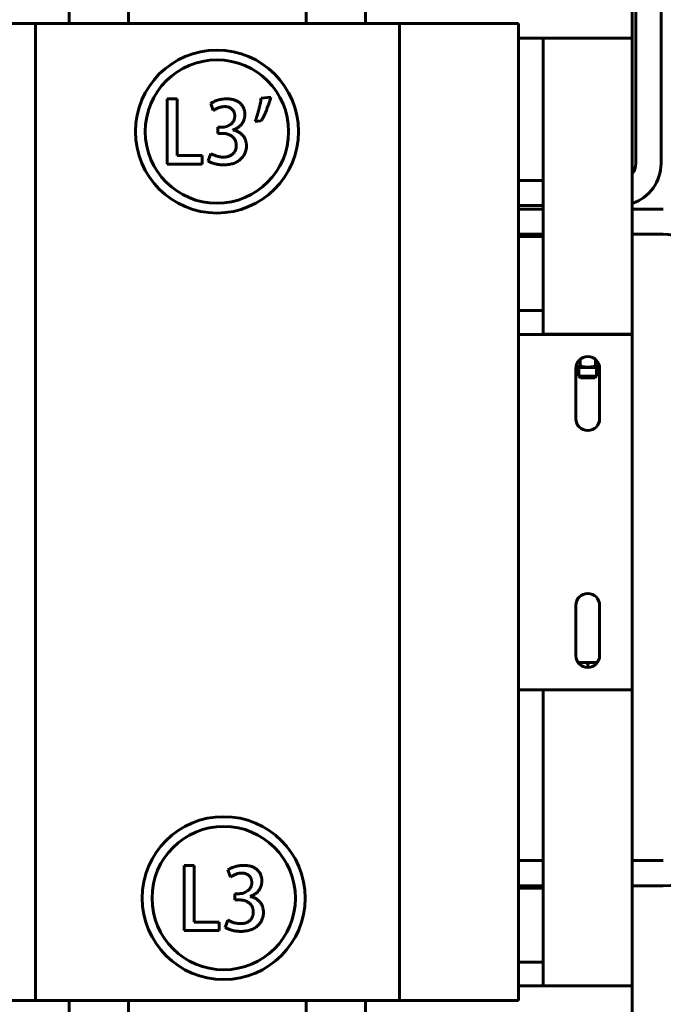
# Model space of a CAD drawing. Header units: millimetres. Extents: x 0 to 297, y 0 to 420.
# Tile 7 of 13: x 188 to 231, y 114 to 180. Entities that reach past the tile are written whole.
import ezdxf

# ---------------------------------------------------------------- set-up
doc = ezdxf.new("R2010")
doc.units = ezdxf.units.MM
doc.linetypes.add('K5LT_BASIC', pattern=[0])
doc.layers.add('Системный слой', color=7, linetype='Continuous')

# ---------------------------------------------------------------- blocks, each defined once
blk = doc.blocks.new('U45')
at = {"layer": 'Системный слой', "color": 150, "linetype": 'K5LT_BASIC', "lineweight": 60, "true_color": 0x0080ff}
for p, q in [((223.283, 167.292), (221.604, 167.292)), ((231.383, 167.292), (229.283, 167.292))]:
    blk.add_line(p, q, dxfattribs=at)
blk = doc.blocks.new('U46')
at = {"layer": 'Системный слой', "color": 150, "linetype": 'K5LT_BASIC', "lineweight": 60, "true_color": 0x0080ff}
for p, q in [((221.604, 121.592), (223.283, 121.592)), ((229.283, 121.592), (231.383, 121.592))]:
    blk.add_line(p, q, dxfattribs=at)
blk = doc.blocks.new('U47')
at = {"layer": 'Системный слой', "color": 150, "linetype": 'K5LT_BASIC', "lineweight": 60, "true_color": 0x0080ff}
for p, q in [((223.283, 165.592), (221.604, 165.592)), ((231.383, 165.592), (229.283, 165.592))]:
    blk.add_line(p, q, dxfattribs=at)
blk = doc.blocks.new('U48')
at = {"layer": 'Системный слой', "color": 150, "linetype": 'K5LT_BASIC', "lineweight": 60, "true_color": 0x0080ff}
for p, q in [((221.604, 123.292), (223.283, 123.292)), ((229.283, 123.292), (231.383, 123.292))]:
    blk.add_line(p, q, dxfattribs=at)
blk = doc.blocks.new('U50')
at = {"layer": 'Системный слой', "color": 150, "linetype": 'K5LT_BASIC', "lineweight": 60, "true_color": 0x0080ff}
for p, q in [((221.604, 167.292), (223.283, 167.292)), ((229.283, 167.292), (231.383, 167.292))]:
    blk.add_line(p, q, dxfattribs=at)
blk = doc.blocks.new('U51')
at = {"layer": 'Системный слой', "color": 150, "linetype": 'K5LT_BASIC', "lineweight": 60, "true_color": 0x0080ff}
for p, q in [((221.604, 165.592), (223.283, 165.592)), ((229.283, 165.592), (231.383, 165.592))]:
    blk.add_line(p, q, dxfattribs=at)
blk = doc.blocks.new('U79')
at = {"layer": 'Системный слой', "color": 150, "linetype": 'K5LT_BASIC', "lineweight": 60, "true_color": 0x0080ff}
blk.add_line((229.283, 114.832), (221.604, 114.832), dxfattribs=at)
blk = doc.blocks.new('U84')
at = {"layer": 'Системный слой', "color": 150, "linetype": 'K5LT_BASIC', "lineweight": 60, "true_color": 0x0080ff}
for p, q in [((225.63, 136.669), (225.692, 136.674)), ((225.692, 136.674), (225.754, 136.677)), ((225.754, 136.677), (225.816, 136.678))]:
    blk.add_line(p, q, dxfattribs=at)
blk = doc.blocks.new('U85')
at = {"layer": 'Системный слой', "color": 150, "linetype": 'K5LT_BASIC', "lineweight": 60, "true_color": 0x0080ff}
for p, q in [((226.749, 136.678), (226.811, 136.677)), ((226.811, 136.677), (226.873, 136.674)), ((226.873, 136.674), (226.935, 136.669))]:
    blk.add_line(p, q, dxfattribs=at)
blk = doc.blocks.new('U86')
at = {"layer": 'Системный слой', "color": 150, "linetype": 'K5LT_BASIC', "lineweight": 60, "true_color": 0x0080ff}
blk.add_line((229.283, 158.832), (221.604, 158.832), dxfattribs=at)
blk = doc.blocks.new('U87')
at = {"layer": 'Системный слой', "color": 150, "linetype": 'K5LT_BASIC', "lineweight": 60, "true_color": 0x0080ff}
blk.add_line((229.283, 134.832), (221.604, 134.832), dxfattribs=at)
blk = doc.blocks.new('U88')
at = {"layer": 'Системный слой', "color": 150, "linetype": 'K5LT_BASIC', "lineweight": 60, "true_color": 0x0080ff}
for p, q in [((225.58, 156.622), (225.487, 156.614)), ((225.672, 156.65), (225.58, 156.622)), ((225.763, 156.694), (225.672, 156.65))]:
    blk.add_line(p, q, dxfattribs=at)
blk = doc.blocks.new('U89')
at = {"layer": 'Системный слой', "color": 150, "linetype": 'K5LT_BASIC', "lineweight": 60, "true_color": 0x0080ff}
for p, q in [((226.893, 156.65), (226.802, 156.694)), ((226.985, 156.622), (226.893, 156.65)), ((227.078, 156.614), (226.985, 156.622))]:
    blk.add_line(p, q, dxfattribs=at)
blk = doc.blocks.new('U90')
at = {"layer": 'Системный слой', "color": 150, "linetype": 'K5LT_BASIC', "lineweight": 60, "true_color": 0x0080ff}
for p, q in [((225.786, 155.902), (226.283, 155.902)), ((226.283, 155.902), (226.779, 155.902))]:
    blk.add_line(p, q, dxfattribs=at)
blk = doc.blocks.new('U93')
at = {"layer": 'Системный слой', "color": 150, "linetype": 'K5LT_BASIC', "lineweight": 60, "true_color": 0x0080ff}
for p, q in [((229.283, 202.232), (229.283, 190.655)), ((229.283, 188.955), (229.283, 188.642)), ((229.283, 186.942), (229.283, 179.432))]:
    blk.add_line(p, q, dxfattribs=at)
blk = doc.blocks.new('U98')
at = {"layer": 'Системный слой', "color": 150, "linetype": 'K5LT_BASIC', "lineweight": 60, "true_color": 0x0080ff}
blk.add_line((229.283, 178.832), (221.604, 178.832), dxfattribs=at)
blk = doc.blocks.new('U113')
at = {"layer": 'Системный слой', "color": 150, "linetype": 'K5LT_BASIC', "lineweight": 60, "true_color": 0x0080ff}
for p, q in [((211.283, 184.833), (211.283, 179.833)), ((211.283, 113.833), (211.283, 108.834)), ((211.283, 90.834), (211.283, 90.833))]:
    blk.add_line(p, q, dxfattribs=at)
blk = doc.blocks.new('U114')
at = {"layer": 'Системный слой', "color": 150, "linetype": 'K5LT_BASIC', "lineweight": 60, "true_color": 0x0080ff}
for p, q in [((191.283, 179.833), (191.283, 184.833)), ((191.283, 108.834), (191.283, 113.833)), ((191.283, 90.833), (191.283, 90.834))]:
    blk.add_line(p, q, dxfattribs=at)
blk = doc.blocks.new('U116')
at = {"layer": 'Системный слой', "color": 150, "linetype": 'K5LT_BASIC', "lineweight": 60, "true_color": 0x0080ff}
for p, q in [((211.283, 184.833), (211.283, 179.833)), ((211.283, 113.833), (211.283, 108.834)), ((211.283, 90.834), (211.283, 90.833))]:
    blk.add_line(p, q, dxfattribs=at)
blk = doc.blocks.new('U117')
at = {"layer": 'Системный слой', "color": 150, "linetype": 'K5LT_BASIC', "lineweight": 60, "true_color": 0x0080ff}
for p, q in [((191.283, 179.833), (191.283, 184.833)), ((191.283, 108.834), (191.283, 113.833)), ((191.283, 90.833), (191.283, 90.834))]:
    blk.add_line(p, q, dxfattribs=at)

msp = doc.modelspace()

# ---------------------------------------------------------------- linework, layer by layer
at = {"layer": 'Системный слой', "color": 150, "linetype": 'K5LT_BASIC', "lineweight": 60, "true_color": 0x0080ff}
for p, q in [((229.5325, 170.3753), (229.5325, 183.8053)), ((231.2325, 170.3753), (231.2325, 183.8053)), ((195.2828, 179.8332), (195.2828, 181.3246)), ((207.2828, 181.3246), (207.2828, 179.8332)), ((180.9614, 179.8332), (188.9988, 179.8332)), ((188.9988, 179.8332), (213.5668, 179.8332)), ((188.9988, 179.8332), (188.9988, 113.8332)), ((213.5668, 179.8332), (221.6043, 179.8332)), ((213.5668, 179.8332), (213.5668, 113.8332)), ((221.6043, 113.8332), (221.6043, 179.8332)), ((229.2825, 179.4324), (229.2825, 178.8324)), ((223.2825, 178.8324), (223.2825, 177.8324)), ((229.2825, 178.8324), (223.2825, 178.8324)), ((229.2825, 178.8324), (229.2825, 177.8324)), ((223.2825, 177.8324), (223.2825, 159.8324)), ((229.2825, 177.8324), (229.2825, 159.8324)), ((198.5589, 174.7366), (197.8838, 174.7366)), ((197.8838, 174.7366), (197.8838, 170.3347)), ((198.5589, 170.9034), (198.5589, 174.7366)), ((200.8429, 174.4287), (201.0103, 173.9408)), ((204.8954, 174.8427), (204.241, 174.7803)), ((203.8386, 173.2056), (204.2467, 173.2516)), ((201.3149, 172.824), (201.3149, 172.4049)), ((201.5962, 172.8232), (201.3149, 172.824)), ((201.3149, 172.4049), (201.608, 172.4049)), ((202.3378, 172.6319), (202.338, 172.6422)), ((200.8379, 171.0472), (200.6656, 170.542)), ((197.8838, 170.3347), (200.2543, 170.3347)), ((200.2543, 170.9034), (198.5589, 170.9034)), ((200.2543, 170.3347), (200.2543, 170.9034)), ((221.6043, 169.2253), (223.2825, 169.2253)), ((221.6043, 167.5253), (223.2825, 167.5253)), ((223.2825, 165.4324), (221.6043, 165.4324)), ((223.2825, 160.4324), (221.6043, 160.4324)), ((221.6043, 160.4324), (223.2825, 160.4324)), ((223.2825, 159.8324), (223.2825, 158.8324)), ((229.2825, 159.8324), (229.2825, 158.8324)), ((229.2825, 158.8324), (223.2825, 158.8324)), ((229.2825, 158.8324), (229.2825, 158.2324)), ((229.2825, 158.2324), (229.2825, 135.4324)), ((225.7629, 157.1407), (225.7629, 156.6945)), ((226.8022, 157.1407), (226.8022, 156.6945)), ((225.4825, 153.1324), (225.4825, 156.5324)), ((227.0803, 156.5924), (225.4848, 156.5924)), ((225.6825, 156.5924), (225.6825, 156.0063)), ((226.8825, 156.5924), (226.8825, 156.0063)), ((227.0825, 156.5324), (227.0825, 153.1324)), ((225.6825, 156.0063), (226.2825, 156.0063)), ((225.7865, 155.9024), (225.6825, 156.0063)), ((226.2825, 156.0063), (226.8825, 156.0063)), ((226.7786, 155.9024), (226.8825, 156.0063)), ((225.4825, 137.1324), (225.4825, 140.5324)), ((227.0825, 140.5324), (227.0825, 137.1324)), ((225.8157, 136.6784), (225.6238, 136.6784)), ((226.7493, 136.6784), (225.8157, 136.6784)), ((226.2825, 136.3324), (226.2825, 136.6259)), ((226.9412, 136.6784), (226.7493, 136.6784)), ((229.2825, 135.4324), (229.2825, 134.8324)), ((229.2825, 134.8324), (223.2825, 134.8324)), ((223.2825, 134.8324), (223.2825, 133.8324)), ((229.2825, 134.8324), (229.2825, 133.8324)), ((223.2825, 133.8324), (223.2825, 115.8324)), ((229.2825, 133.8324), (229.2825, 115.8324)), ((199.7068, 122.9662), (199.0317, 122.9662)), ((199.0317, 122.9662), (199.0317, 118.5643)), ((199.7068, 119.133), (199.7068, 122.9662)), ((201.9908, 122.6583), (202.1582, 122.1704)), ((202.4628, 121.0536), (202.4628, 120.6345)), ((202.7441, 121.0528), (202.4628, 121.0536)), ((223.2825, 121.4324), (221.6043, 121.4324)), ((202.4628, 120.6345), (202.7559, 120.6345)), ((203.4857, 120.8615), (203.4859, 120.8718)), ((201.4022, 119.133), (199.7068, 119.133)), ((201.4022, 118.5643), (201.4022, 119.133)), ((201.9858, 119.2768), (201.8135, 118.7716)), ((199.0317, 118.5643), (201.4022, 118.5643)), ((223.2825, 116.4324), (221.6043, 116.4324)), ((221.6043, 116.4324), (223.2825, 116.4324)), ((223.2825, 115.8324), (223.2825, 114.8324)), ((229.2825, 115.8324), (229.2825, 114.8324)), ((229.2825, 114.8324), (223.2825, 114.8324)), ((229.2825, 114.8324), (229.2825, 114.2324)), ((180.9614, 113.8332), (188.9988, 113.8332)), ((188.9988, 113.8332), (213.5668, 113.8332)), ((195.2828, 97.8332), (195.2828, 113.8332)), ((207.2828, 113.8332), (207.2828, 97.8332)), ((213.5668, 113.8332), (221.6043, 113.8332)), ((229.2825, 114.2324), (229.2825, 91.4324))]:
    msp.add_line(p, q, dxfattribs=at)
for centre, radius in [((201.2545, 172.5263), 5.5), ((201.2545, 172.5263), 4.84), ((201.7106, 120.7559), 5.5), ((201.7106, 120.7559), 4.84)]:
    msp.add_circle(centre, radius, dxfattribs=at)
for centre, radius, start, end in [((228.3825, 170.3753), 1.15, 321.502764, 0), ((228.3825, 170.3753), 2.85, 288.409199, 0), ((231.3825, 162.442), 3.15, 0, 90), ((226.2825, 156.5324), 0.8, 0, 180), ((226.2825, 153.1324), 0.8, 180, 0), ((226.2825, 140.5324), 0.8, 0, 180), ((226.2825, 137.1324), 0.8, 180, 0), ((231.3825, 126.442), 4.85, 270, 0)]:
    msp.add_arc(centre, radius, start, end, dxfattribs=at)
for points, knots in [([(201.9296, 174.738), (201.8738, 174.7363), (201.764, 174.7329), (201.6027, 174.7146), (201.4483, 174.6844), (201.3023, 174.6448), (201.1671, 174.598), (201.0455, 174.5461), (200.9368, 174.4926), (200.8732, 174.4493), (200.8429, 174.4287)], [0, 0, 0, 0, 0.1460351, 0.2877459, 0.4245405, 0.5576501, 0.6836685, 0.7987967, 0.9039699, 1, 1, 1, 1]), ([(203.136, 173.6779), (203.1354, 173.7145), (203.1342, 173.7864), (203.1194, 173.8919), (203.0961, 173.9929), (203.0642, 174.0897), (203.0209, 174.181), (202.9691, 174.2679), (202.9083, 174.3507), (202.8375, 174.4278), (202.7578, 174.4992), (202.6672, 174.5607), (202.5677, 174.6133), (202.4585, 174.6563), (202.3401, 174.6917), (202.2116, 174.7156), (202.0739, 174.7329), (201.9787, 174.7362), (201.9296, 174.738)], [0, 0, 0, 0, 0.0606371, 0.1190005, 0.1760125, 0.2321904, 0.2874321, 0.3430123, 0.3994764, 0.4573121, 0.5161717, 0.5762695, 0.6380785, 0.7023511, 0.7703266, 0.842348, 0.9186445, 1, 1, 1, 1]), ([(204.241, 174.7803), (204.2303, 174.7154), (204.2087, 174.5836), (204.1678, 174.3837), (204.1226, 174.1778), (204.0706, 173.9691), (204.0146, 173.764), (203.9586, 173.5667), (203.8996, 173.3821), (203.8585, 173.2632), (203.8386, 173.2056)], [0, 0, 0, 0, 0.1212532, 0.2463018, 0.3760879, 0.5097933, 0.6426564, 0.7681385, 0.8877085, 1, 1, 1, 1]), ([(204.2467, 173.2516), (204.2744, 173.3009), (204.3328, 173.405), (204.4157, 173.5746), (204.5035, 173.7632), (204.5905, 173.9694), (204.6755, 174.1858), (204.7564, 174.4048), (204.8297, 174.6236), (204.8736, 174.77), (204.8954, 174.8427)], [0, 0, 0, 0, 0.0984494, 0.2079442, 0.3287248, 0.4609348, 0.5979598, 0.7337823, 0.8677098, 1, 1, 1, 1]), ([(201.0103, 173.9408), (201.033, 173.9572), (201.0804, 173.9915), (201.1598, 174.0373), (201.248, 174.0822), (201.3444, 174.125), (201.4467, 174.1639), (201.5551, 174.1906), (201.6662, 174.21), (201.7419, 174.2133), (201.7799, 174.215)], [0, 0, 0, 0, 0.101119, 0.2116625, 0.3309123, 0.4592571, 0.5927745, 0.7262504, 0.8623727, 1, 1, 1, 1]), ([(202.4584, 173.5681), (202.4563, 173.5376), (202.4521, 173.478), (202.4352, 173.3918), (202.4104, 173.3118), (202.3777, 173.2379), (202.3379, 173.1698), (202.2889, 173.1086), (202.232, 173.0535), (202.1469, 172.9893), (202.0335, 172.9232), (201.8908, 172.8661), (201.745, 172.8287), (201.6457, 172.825), (201.5962, 172.8232)], [0, 0, 0, 0, 0.0725108, 0.1413914, 0.2074193, 0.2706089, 0.3324194, 0.3936273, 0.4558375, 0.5195196, 0.6457368, 0.7653265, 0.8828349, 1, 1, 1, 1]), ([(201.7799, 174.215), (201.8077, 174.2141), (201.8617, 174.2122), (201.9399, 174.2022), (202.0124, 174.1864), (202.0793, 174.1657), (202.141, 174.1401), (202.1966, 174.1075), (202.247, 174.0697), (202.292, 174.0274), (202.331, 173.9804), (202.3653, 173.9303), (202.3945, 173.8772), (202.4177, 173.821), (202.4363, 173.7621), (202.4495, 173.7), (202.457, 173.6348), (202.4579, 173.5906), (202.4584, 173.5681)], [0, 0, 0, 0, 0.0785392, 0.1528722, 0.2227245, 0.2884702, 0.3506815, 0.4114924, 0.4703232, 0.5285866, 0.5859345, 0.6429381, 0.7001572, 0.7571176, 0.8146743, 0.874829, 0.9364191, 1, 1, 1, 1]), ([(202.338, 172.6422), (202.3697, 172.6531), (202.4321, 172.6746), (202.5218, 172.7126), (202.6054, 172.756), (202.6828, 172.8044), (202.7548, 172.8568), (202.8208, 172.914), (202.8797, 172.9772), (202.9342, 173.0433), (202.981, 173.1139), (203.0224, 173.1869), (203.0571, 173.2627), (203.0866, 173.3405), (203.1081, 173.4214), (203.1237, 173.5045), (203.1342, 173.5903), (203.1354, 173.6485), (203.136, 173.6779)], [0, 0, 0, 0, 0.0714282, 0.1407998, 0.207408, 0.2721793, 0.3351796, 0.3971655, 0.4581976, 0.5191122, 0.5795925, 0.6385997, 0.6978284, 0.7571042, 0.8158802, 0.8760333, 0.9373138, 1, 1, 1, 1]), ([(201.608, 172.4049), (201.6387, 172.4042), (201.6995, 172.4029), (201.7896, 172.3937), (201.8766, 172.378), (201.9604, 172.356), (202.0417, 172.329), (202.1195, 172.2937), (202.1946, 172.2529), (202.2661, 172.2064), (202.3332, 172.1543), (202.3903, 172.0924), (202.4412, 172.0256), (202.4828, 171.9512), (202.5153, 171.8697), (202.5391, 171.7815), (202.5563, 171.6869), (202.5597, 171.6212), (202.5615, 171.5876)], [0, 0, 0, 0, 0.0653957, 0.1294225, 0.1923562, 0.253296, 0.3137257, 0.3744483, 0.4348866, 0.4954141, 0.555838, 0.6150818, 0.6740608, 0.7342684, 0.795929, 0.8601754, 0.9284383, 1, 1, 1, 1]), ([(203.2458, 171.5652), (203.2441, 171.6026), (203.2409, 171.6756), (203.2266, 171.7822), (203.2044, 171.8826), (203.1741, 171.9774), (203.1373, 172.0667), (203.0906, 172.1494), (203.0379, 172.2274), (202.9756, 172.2974), (202.9095, 172.3624), (202.8386, 172.4206), (202.764, 172.4724), (202.6863, 172.5185), (202.604, 172.5564), (202.5191, 172.5895), (202.4298, 172.6141), (202.3687, 172.626), (202.3378, 172.6319)], [0, 0, 0, 0, 0.0734174, 0.1429781, 0.210282, 0.2746654, 0.3376816, 0.3991638, 0.4604515, 0.5216334, 0.5822903, 0.6420688, 0.7009531, 0.7600772, 0.8188488, 0.8781322, 0.9384603, 1, 1, 1, 1]), ([(202.5615, 171.5876), (202.5612, 171.5627), (202.5606, 171.5134), (202.5507, 171.4408), (202.5363, 171.3701), (202.5131, 171.302), (202.4854, 171.2349), (202.4488, 171.171), (202.4074, 171.1083), (202.3592, 171.0484), (202.304, 170.9924), (202.2398, 170.9437), (202.1678, 170.9023), (202.0883, 170.867), (202.0005, 170.8401), (201.9053, 170.8195), (201.8025, 170.805), (201.7312, 170.8019), (201.6943, 170.8003)], [0, 0, 0, 0, 0.0567931, 0.1120995, 0.1662796, 0.2207271, 0.2755495, 0.3311714, 0.3880205, 0.4463307, 0.5060895, 0.566385, 0.6291246, 0.6946338, 0.7640492, 0.8376558, 0.9159674, 1, 1, 1, 1]), ([(201.6943, 170.8003), (201.6496, 170.8021), (201.5617, 170.8056), (201.4327, 170.8226), (201.3089, 170.8482), (201.1923, 170.8831), (201.0853, 170.9227), (200.99, 170.9624), (200.9079, 171.0022), (200.8601, 171.0329), (200.8379, 171.0472)], [0, 0, 0, 0, 0.1486467, 0.2927153, 0.4321072, 0.5686131, 0.6972244, 0.8112487, 0.9122514, 1, 1, 1, 1]), ([(201.7226, 170.2773), (201.7825, 170.2795), (201.899, 170.2838), (202.068, 170.3039), (202.2262, 170.3346), (202.3738, 170.3754), (202.5098, 170.4293), (202.6358, 170.4921), (202.7503, 170.5675), (202.8534, 170.6532), (202.9448, 170.7471), (203.0243, 170.8475), (203.0918, 170.9535), (203.1482, 171.0646), (203.1917, 171.1818), (203.2221, 171.3048), (203.242, 171.4332), (203.2445, 171.5208), (203.2458, 171.5652)], [0, 0, 0, 0, 0.0803197, 0.1562327, 0.2277539, 0.2960586, 0.3610906, 0.4235381, 0.4844121, 0.5442763, 0.6028409, 0.6596798, 0.7156199, 0.7709253, 0.8263875, 0.8826815, 0.9405067, 1, 1, 1, 1]), ([(200.6656, 170.542), (200.6941, 170.5244), (200.7547, 170.487), (200.8578, 170.441), (200.9748, 170.3967), (201.1055, 170.3566), (201.2479, 170.3224), (201.3993, 170.2979), (201.5584, 170.2818), (201.6671, 170.2788), (201.7226, 170.2773)], [0, 0, 0, 0, 0.0912496, 0.1934847, 0.3063764, 0.4318492, 0.5651952, 0.7043005, 0.8490518, 1, 1, 1, 1]), ([(226.8022, 156.6945), (226.7692, 156.6849), (226.7031, 156.6672), (226.6272, 156.6505), (226.5751, 156.6408), (226.5468, 156.6359), (226.5185, 156.6316), (226.4905, 156.6277), (226.4627, 156.6243), (226.4351, 156.6214), (226.4074, 156.619), (226.3797, 156.617), (226.352, 156.6155), (226.3147, 156.6142), (226.2779, 156.6139), (226.242, 156.6145), (226.2073, 156.6157), (226.1739, 156.6177), (226.1423, 156.6203), (226.1139, 156.623), (226.0784, 156.6271), (226.0358, 156.6331), (225.9936, 156.64), (225.9515, 156.648), (225.8989, 156.659), (225.8484, 156.6711), (225.8055, 156.6825), (225.7812, 156.6892), (225.769, 156.6927), (225.7629, 156.6945)], [0, 0, 0, 0, 0.0005096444, 0.0010192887, 0.0011622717, 0.0013052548, 0.0014482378, 0.0015912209, 0.001729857, 0.0018684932, 0.0020071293, 0.0021457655, 0.0022844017, 0.0024230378, 0.0027003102, 0.0028296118, 0.0029589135, 0.0032175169, 0.0033241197, 0.0034307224, 0.003643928, 0.0038571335, 0.004070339, 0.0042835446, 0.0044967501, 0.0048722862, 0.0050600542, 0.0051539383, 0.0052478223, 0.0052478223, 0.0052478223, 0.0052478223]), ([(203.0775, 122.9676), (203.0217, 122.9659), (202.9119, 122.9625), (202.7506, 122.9442), (202.5962, 122.914), (202.4502, 122.8744), (202.315, 122.8276), (202.1934, 122.7757), (202.0847, 122.7222), (202.0211, 122.6789), (201.9908, 122.6583)], [0, 0, 0, 0, 0.1460351, 0.2877459, 0.4245405, 0.5576501, 0.6836685, 0.7987967, 0.9039699, 1, 1, 1, 1]), ([(202.1582, 122.1704), (202.1808, 122.1868), (202.2283, 122.2211), (202.3076, 122.2669), (202.3959, 122.3118), (202.4922, 122.3546), (202.5946, 122.3935), (202.703, 122.4202), (202.8141, 122.4396), (202.8898, 122.4429), (202.9278, 122.4446)], [0, 0, 0, 0, 0.101119, 0.2116625, 0.3309123, 0.4592571, 0.5927745, 0.7262504, 0.8623727, 1, 1, 1, 1]), ([(202.9278, 122.4446), (202.9556, 122.4437), (203.0096, 122.4418), (203.0878, 122.4318), (203.1603, 122.416), (203.2271, 122.3953), (203.2889, 122.3697), (203.3445, 122.3371), (203.3949, 122.2993), (203.4399, 122.257), (203.4789, 122.21), (203.5132, 122.1599), (203.5424, 122.1068), (203.5656, 122.0506), (203.5842, 121.9917), (203.5974, 121.9296), (203.6049, 121.8644), (203.6058, 121.8202), (203.6063, 121.7977)], [0, 0, 0, 0, 0.0785392, 0.1528722, 0.2227245, 0.2884702, 0.3506815, 0.4114924, 0.4703232, 0.5285866, 0.5859345, 0.6429381, 0.7001572, 0.7571176, 0.8146743, 0.874829, 0.9364191, 1, 1, 1, 1]), ([(204.2839, 121.9075), (204.2833, 121.9441), (204.2821, 122.016), (204.2673, 122.1215), (204.244, 122.2225), (204.212, 122.3193), (204.1688, 122.4106), (204.117, 122.4975), (204.0562, 122.5803), (203.9854, 122.6574), (203.9057, 122.7288), (203.8151, 122.7903), (203.7156, 122.8429), (203.6064, 122.8859), (203.488, 122.9213), (203.3595, 122.9452), (203.2218, 122.9625), (203.1266, 122.9658), (203.0775, 122.9676)], [0, 0, 0, 0, 0.0606371, 0.1190005, 0.1760125, 0.2321904, 0.2874321, 0.3430123, 0.3994764, 0.4573121, 0.5161717, 0.5762695, 0.6380785, 0.7023511, 0.7703266, 0.842348, 0.9186445, 1, 1, 1, 1]), ([(203.6063, 121.7977), (203.6042, 121.7672), (203.6, 121.7076), (203.5831, 121.6214), (203.5583, 121.5414), (203.5256, 121.4675), (203.4858, 121.3994), (203.4368, 121.3382), (203.3799, 121.2831), (203.2948, 121.2189), (203.1814, 121.1528), (203.0387, 121.0957), (202.8929, 121.0583), (202.7936, 121.0546), (202.7441, 121.0528)], [0, 0, 0, 0, 0.0725108, 0.1413914, 0.2074193, 0.2706089, 0.3324194, 0.3936273, 0.4558375, 0.5195196, 0.6457368, 0.7653265, 0.8828349, 1, 1, 1, 1]), ([(203.4859, 120.8718), (203.5175, 120.8827), (203.58, 120.9042), (203.6697, 120.9422), (203.7533, 120.9856), (203.8307, 121.034), (203.9027, 121.0864), (203.9687, 121.1436), (204.0276, 121.2068), (204.0821, 121.2729), (204.1289, 121.3435), (204.1703, 121.4165), (204.205, 121.4923), (204.2345, 121.5701), (204.256, 121.651), (204.2716, 121.7341), (204.2821, 121.8199), (204.2833, 121.8781), (204.2839, 121.9075)], [0, 0, 0, 0, 0.0714282, 0.1407998, 0.207408, 0.2721793, 0.3351796, 0.3971655, 0.4581976, 0.5191122, 0.5795925, 0.6385997, 0.6978284, 0.7571042, 0.8158802, 0.8760333, 0.9373138, 1, 1, 1, 1]), ([(202.7559, 120.6345), (202.7866, 120.6338), (202.8474, 120.6325), (202.9375, 120.6233), (203.0244, 120.6076), (203.1083, 120.5856), (203.1896, 120.5586), (203.2674, 120.5233), (203.3425, 120.4825), (203.414, 120.436), (203.4811, 120.3838), (203.5382, 120.322), (203.5891, 120.2552), (203.6307, 120.1808), (203.6632, 120.0993), (203.687, 120.0111), (203.7042, 119.9165), (203.7076, 119.8508), (203.7094, 119.8172)], [0, 0, 0, 0, 0.0653957, 0.1294225, 0.1923562, 0.253296, 0.3137257, 0.3744483, 0.4348866, 0.4954141, 0.555838, 0.6150818, 0.6740608, 0.7342684, 0.795929, 0.8601754, 0.9284383, 1, 1, 1, 1]), ([(204.3937, 119.7948), (204.392, 119.8322), (204.3888, 119.9052), (204.3745, 120.0118), (204.3523, 120.1122), (204.322, 120.207), (204.2852, 120.2963), (204.2385, 120.379), (204.1858, 120.457), (204.1235, 120.527), (204.0574, 120.592), (203.9865, 120.6502), (203.9119, 120.702), (203.8341, 120.7481), (203.7519, 120.786), (203.667, 120.8191), (203.5777, 120.8437), (203.5166, 120.8556), (203.4857, 120.8615)], [0, 0, 0, 0, 0.0734174, 0.1429781, 0.210282, 0.2746654, 0.3376816, 0.3991638, 0.4604515, 0.5216334, 0.5822903, 0.6420688, 0.7009531, 0.7600772, 0.8188488, 0.8781322, 0.9384603, 1, 1, 1, 1]), ([(203.7094, 119.8172), (203.7091, 119.7923), (203.7084, 119.743), (203.6986, 119.6704), (203.6842, 119.5997), (203.661, 119.5316), (203.6333, 119.4645), (203.5967, 119.4006), (203.5553, 119.3379), (203.5071, 119.278), (203.4519, 119.222), (203.3877, 119.1733), (203.3157, 119.1319), (203.2361, 119.0966), (203.1484, 119.0697), (203.0532, 119.0491), (202.9504, 119.0345), (202.8791, 119.0315), (202.8422, 119.0299)], [0, 0, 0, 0, 0.0567931, 0.1120995, 0.1662796, 0.2207271, 0.2755495, 0.3311714, 0.3880205, 0.4463307, 0.5060895, 0.566385, 0.6291246, 0.6946338, 0.7640492, 0.8376558, 0.9159674, 1, 1, 1, 1]), ([(202.8705, 118.5069), (202.9304, 118.5091), (203.0469, 118.5134), (203.2159, 118.5335), (203.3741, 118.5642), (203.5217, 118.605), (203.6577, 118.6589), (203.7837, 118.7217), (203.8982, 118.7971), (204.0013, 118.8828), (204.0926, 118.9767), (204.1722, 119.0771), (204.2397, 119.1831), (204.2961, 119.2942), (204.3396, 119.4114), (204.37, 119.5344), (204.3899, 119.6628), (204.3924, 119.7504), (204.3937, 119.7948)], [0, 0, 0, 0, 0.0803197, 0.1562327, 0.2277539, 0.2960586, 0.3610906, 0.4235381, 0.4844121, 0.5442763, 0.6028409, 0.6596798, 0.7156199, 0.7709253, 0.8263875, 0.8826815, 0.9405067, 1, 1, 1, 1]), ([(202.8422, 119.0299), (202.7975, 119.0317), (202.7095, 119.0352), (202.5806, 119.0522), (202.4568, 119.0778), (202.3402, 119.1127), (202.2332, 119.1523), (202.1379, 119.192), (202.0558, 119.2318), (202.008, 119.2625), (201.9858, 119.2768)], [0, 0, 0, 0, 0.1486467, 0.2927153, 0.4321072, 0.5686131, 0.6972244, 0.8112487, 0.9122514, 1, 1, 1, 1]), ([(201.8135, 118.7716), (201.842, 118.754), (201.9026, 118.7166), (202.0057, 118.6706), (202.1227, 118.6263), (202.2534, 118.5862), (202.3957, 118.552), (202.5472, 118.5275), (202.7063, 118.5114), (202.815, 118.5084), (202.8705, 118.5069)], [0, 0, 0, 0, 0.0912496, 0.1934847, 0.3063764, 0.4318492, 0.5651952, 0.7043005, 0.8490518, 1, 1, 1, 1])]:
    msp.add_open_spline(points, degree=3, knots=knots, dxfattribs=at)
for points in [[(225.8157, 136.6784), (225.9728, 136.6784), (226.1282, 136.6583), (226.2825, 136.6259)], [(226.2825, 136.6259), (226.4369, 136.6583), (226.5923, 136.6784), (226.7493, 136.6784)]]:
    msp.add_open_spline(points, degree=3, dxfattribs=at)

# ---------------------------------------------------------------- block references
at = {"layer": 'Системный слой'}
for name in ['U93', 'U114', 'U117', 'U113', 'U116', 'U98', 'U45', 'U50', 'U47', 'U51', 'U86', 'U88', 'U89', 'U90', 'U84', 'U85', 'U87', 'U48', 'U46', 'U79']:
    msp.add_blockref(name, (0, 0), dxfattribs=at)

doc.saveas('drawing.dxf')
